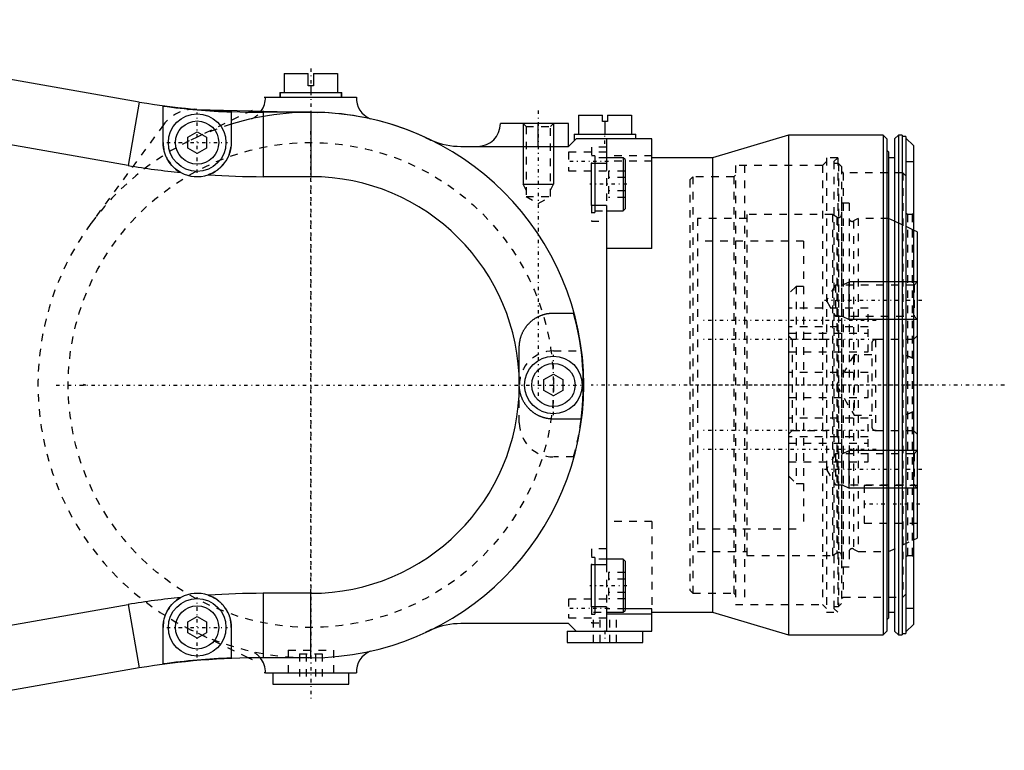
# Model space of a CAD drawing. Extents: x -152 to 584, y -5 to 847.
# Tile 12 of 12: x 455 to 584, y 722 to 818. Entities that reach past the tile are written whole.
import ezdxf

# ---------------------------------------------------------------- set-up
doc = ezdxf.new("R2010")
doc.units = 0
doc.linetypes.add('CENTER', pattern=[1.5, 0.45, -0.5, 0.05, -0.5])
doc.linetypes.add('DASHED', pattern=[2, 1, -1])
for name, color, linetype in [('AM_0', 7, 'CONTINUOUS'), ('AM_10', 7, 'CONTINUOUS'), ('AM_3', 7, 'DASHED'), ('AM_7', 7, 'CENTER')]:
    doc.layers.add(name, color=color, linetype=linetype)

msp = doc.modelspace()

# ---------------------------------------------------------------- linework, layer by layer
at = {"layer": 'AM_0', "color": 7, "linetype": 'CONTINUOUS'}
for p, q in [((470.35, 807.35), (408.21, 818.22)), ((489.5, 811.1), (489.5, 808.6)), ((489.5, 811.1), (492.65, 811.1)), ((492.65, 809.5), (492.65, 811.1)), ((493.35, 811.1), (496.5, 811.1)), ((493.35, 811.1), (493.35, 809.5)), ((496.5, 811.1), (496.5, 808.6)), ((468.92, 798.97), (406.59, 809.88)), ((493.35, 809.5), (492.65, 809.5)), ((493, 809.5), (493, 808.6)), ((486.83, 808), (487, 808)), ((487, 808), (499, 808)), ((488.9, 808.6), (488.9, 808)), ((488.9, 808.6), (497.1, 808.6)), ((497.1, 808), (497.1, 808.6)), ((470.35, 807.35), (468.92, 798.97)), ((473.5, 802), (473.5, 806.82)), ((477.96, 806.38), (493.89, 805.99)), ((482.5, 806.03), (482.5, 802)), ((485.11, 806.21), (485.31, 806.3)), ((493, 806), (486.7, 806)), ((486.7, 806), (486.7, 797.5)), ((493, 806), (493, 797.5)), ((528.3, 805.6), (528.3, 803.1)), ((528.3, 805.6), (531.45, 805.6)), ((531.45, 804.8), (531.45, 805.6)), ((532.15, 805.6), (535.3, 805.6)), ((532.15, 805.6), (532.15, 804.8)), ((535.3, 805.6), (535.3, 803.1)), ((527, 804.5), (518, 804.5)), ((523, 801.5), (523, 804.5)), ((527, 801.5), (527, 804.5)), ((532.15, 804.8), (531.45, 804.8)), ((531.8, 804.8), (531.8, 803.1)), ((476.75, 802.72), (478, 803.44)), ((476.75, 801.28), (476.75, 802.72)), ((478, 803.44), (479.25, 802.72)), ((479.25, 802.72), (479.25, 801.28)), ((527.75, 803.1), (527.75, 802.25)), ((527.75, 803.1), (535.85, 803.1)), ((535.85, 802.5), (535.85, 803.1)), ((556, 803), (546, 800)), ((568.5, 803), (556, 803)), ((556, 803), (556, 737)), ((569, 802.5), (568.5, 803)), ((568.5, 803), (568.5, 737)), ((570.5, 803), (570, 802.5)), ((571, 803), (570.5, 803)), ((570.5, 803), (570.5, 737)), ((571, 803), (571, 737)), ((571.5, 802.8), (571, 802.8)), ((571.5, 802.8), (571.5, 737.2)), ((512.8, 801.5), (527, 801.5)), ((527, 801.5), (528, 802.5)), ((538, 802.5), (528, 802.5)), ((532, 802.5), (532, 799.3)), ((538, 788), (538, 802.5)), ((569, 802.5), (569, 737.5)), ((570, 802.5), (570, 737.5)), ((572.5, 801.6), (571.5, 802.57)), ((572.5, 801.6), (572.5, 738.4)), ((478, 800.56), (476.75, 801.28)), ((479.25, 801.28), (478, 800.56)), ((569.2, 800.8), (569, 801)), ((569.2, 800.8), (569.2, 739.2)), ((530, 799.3), (532, 799.3)), ((530, 793.7), (530, 799.3)), ((530.45, 799.3), (530.45, 793.7)), ((534.2, 800), (532, 800)), ((534.45, 799.75), (534.2, 800)), ((534.2, 800), (534.2, 793)), ((534.45, 799.75), (534.45, 793.25)), ((546, 800), (538, 800)), ((546, 800), (546, 740)), ((570, 800), (569.2, 800)), ((493, 797.5), (486.7, 797.5)), ((532, 793.7), (530, 793.7)), ((532, 793.7), (532, 746.3)), ((532, 793), (534.2, 793)), ((534.2, 793), (534.45, 793.25)), ((571, 791.15), (569.99, 791.63)), ((573, 790.2), (572.5, 790.44)), ((573, 790.2), (573, 749.8)), ((538, 788), (532, 788)), ((525, 779.5), (527.66, 779.5)), ((572.99, 778.64), (573, 778.64)), ((520.5, 770), (520.5, 775)), ((523.75, 770.72), (525, 771.44)), ((523.75, 769.28), (523.75, 770.72)), ((525, 771.44), (526.25, 770.72)), ((526.25, 770.72), (526.25, 769.28)), ((463.31, 770), (463, 770.05)), ((463, 770.05), (463, 769.95)), ((463.31, 770), (463, 769.95)), ((525, 768.56), (523.75, 769.28)), ((526.25, 769.28), (525, 768.56)), ((528.66, 765.5), (525, 765.5)), ((573, 761.36), (572.99, 761.36)), ((572.5, 749.56), (573, 749.8)), ((534.2, 747), (532, 747)), ((534.45, 746.75), (534.2, 747)), ((534.2, 747), (534.2, 740)), ((530, 740.7), (530, 746.3)), ((530, 746.3), (532, 746.3)), ((530.45, 746.3), (530.45, 740.7)), ((534.45, 746.75), (534.45, 740.25)), ((493, 742.5), (486.7, 742.5)), ((486.7, 742.5), (486.7, 734)), ((493, 734), (493, 742.5)), ((406.59, 730.12), (468.92, 741.03)), ((468.92, 741.03), (470.35, 732.65)), ((532, 740.7), (530, 740.7)), ((532, 740.7), (532, 737.5)), ((538, 740.47), (534.45, 740.47)), ((538, 737.5), (538, 740.47)), ((476.75, 738.72), (478, 739.44)), ((478, 739.44), (479.25, 738.72)), ((532, 740), (534.2, 740)), ((538, 739.76), (532, 739.76)), ((534.2, 740), (534.45, 740.25)), ((538, 740), (546, 740)), ((546, 740), (556, 737)), ((569, 739), (569.2, 739.2)), ((569.2, 740), (570, 740)), ((473.5, 733.18), (473.5, 738)), ((476.75, 737.28), (476.75, 738.72)), ((479.25, 738.72), (479.25, 737.28)), ((482.5, 738), (482.5, 733.97)), ((527, 738.5), (512.8, 738.5)), ((528, 737.5), (527, 738.5)), ((572.5, 738.4), (571.5, 737.43)), ((478, 736.56), (476.75, 737.28)), ((479.25, 737.28), (478, 736.56)), ((526.8, 737.5), (526.8, 736)), ((526.8, 737.5), (538, 737.5)), ((536.8, 736), (536.8, 737.5)), ((556, 737), (568.5, 737)), ((568.5, 737), (569, 737.5)), ((570, 737.5), (570.5, 737)), ((570.5, 737), (571, 737)), ((571, 737.2), (571.5, 737.2)), ((526.8, 736), (536.8, 736)), ((485.31, 733.7), (484.73, 733.98)), ((493, 734), (486.7, 734)), ((470.35, 732.65), (408.21, 721.78)), ((487, 732), (486.83, 732)), ((487, 732), (499, 732)), ((488, 732), (488, 730.5)), ((498, 730.5), (498, 732)), ((488, 730.5), (498, 730.5))]:
    msp.add_line(p, q, dxfattribs=at)
for points in [[(475.86, 798.04, 0), (475.74, 798.11, 0), (475.5, 798.26, 0), (475.28, 798.42, 0), (475.17, 798.5, 0), (475.07, 798.59, 0), (474.86, 798.77, 0), (474.67, 798.97, 0), (474.49, 799.18, 0), (474.33, 799.4, 0), (474.18, 799.63, 0), (474.11, 799.74, 0), (474.04, 799.86, 0), (473.92, 800.1, 0), (473.81, 800.35, 0), (473.72, 800.6, 0), (473.65, 800.85, 0), (473.59, 801.11, 0), (473.56, 801.24, 0), (473.54, 801.37, 0), (473.52, 801.62, 0), (473.5, 801.87, 0), (473.5, 802, 0)], [(482.5, 802, 0), (482.5, 801.86, 0), (482.48, 801.58, 0), (482.46, 801.41, 0), (482.45, 801.36, 0), (482.45, 801.32, 0), (482.44, 801.29, 0), (482.44, 801.27, 0), (482.43, 801.22, 0), (482.42, 801.17, 0), (482.42, 801.15, 0), (482.41, 801.12, 0), (482.4, 801.08, 0), (482.39, 801.03, 0), (482.39, 801, 0), (482.38, 800.98, 0), (482.37, 800.93, 0), (482.36, 800.88, 0), (482.35, 800.83, 0), (482.33, 800.79, 0), (482.32, 800.74, 0), (482.31, 800.71, 0), (482.3, 800.69, 0), (482.29, 800.64, 0), (482.27, 800.59, 0), (482.26, 800.55, 0), (482.24, 800.5, 0), (482.22, 800.45, 0), (482.22, 800.43, 0), (482.21, 800.4, 0), (482.19, 800.35, 0), (482.17, 800.31, 0), (482.15, 800.26, 0), (482.13, 800.21, 0), (482.11, 800.16, 0), (482.1, 800.14, 0), (482.09, 800.12, 0), (482.07, 800.07, 0), (482.04, 800.02, 0), (482.02, 799.98, 0), (482, 799.93, 0), (481.97, 799.88, 0), (481.96, 799.86, 0), (481.95, 799.84, 0), (481.92, 799.79, 0), (481.9, 799.75, 0), (481.87, 799.7, 0), (481.84, 799.66, 0), (481.82, 799.61, 0), (481.8, 799.59, 0), (481.79, 799.57, 0), (481.76, 799.53, 0), (481.73, 799.48, 0), (481.71, 799.46, 0), (481.7, 799.44, 0), (481.67, 799.4, 0), (481.64, 799.35, 0), (481.62, 799.33, 0), (481.61, 799.31, 0), (481.58, 799.27, 0), (481.54, 799.23, 0), (481.51, 799.19, 0), (481.48, 799.14, 0), (481.44, 799.1, 0), (481.43, 799.08, 0), (481.41, 799.06, 0), (481.37, 799.02, 0), (481.34, 798.98, 0), (481.3, 798.94, 0), (481.27, 798.91, 0), (481.23, 798.87, 0), (481.21, 798.85, 0), (481.19, 798.83, 0), (481.15, 798.79, 0), (481.12, 798.75, 0), (481.08, 798.72, 0), (481.04, 798.68, 0), (481, 798.64, 0), (480.98, 798.63, 0), (480.96, 798.61, 0), (480.92, 798.57, 0), (480.88, 798.54, 0), (480.83, 798.51, 0), (480.79, 798.47, 0), (480.75, 798.44, 0), (480.73, 798.42, 0), (480.71, 798.41, 0), (480.67, 798.37, 0), (480.62, 798.34, 0), (480.58, 798.31, 0), (480.53, 798.28, 0), (480.49, 798.25, 0), (480.47, 798.24, 0), (480.45, 798.22, 0), (480.4, 798.19, 0), (480.35, 798.17, 0), (480.33, 798.15, 0), (480.31, 798.14, 0), (480.26, 798.11, 0), (480.22, 798.08, 0), (480.19, 798.07, 0), (480.17, 798.06, 0), (480.12, 798.03, 0), (480.07, 798.01, 0), (480.03, 797.98, 0), (479.98, 797.96, 0), (479.93, 797.93, 0), (479.91, 797.92, 0), (479.88, 797.91, 0), (479.83, 797.89, 0), (479.78, 797.87, 0), (479.73, 797.85, 0), (479.68, 797.83, 0), (479.63, 797.81, 0), (479.61, 797.8, 0), (479.58, 797.79, 0), (479.53, 797.77, 0), (479.48, 797.75, 0), (479.46, 797.74, 0)], [(520.5, 775, 0), (520.5, 775.04, 0), (520.5, 775.11, 0), (520.5, 775.18, 0), (520.51, 775.21, 0), (520.51, 775.25, 0), (520.51, 775.32, 0), (520.52, 775.39, 0), (520.52, 775.46, 0), (520.53, 775.53, 0), (520.54, 775.6, 0), (520.55, 775.64, 0), (520.55, 775.67, 0), (520.56, 775.74, 0), (520.57, 775.81, 0), (520.59, 775.88, 0), (520.6, 775.95, 0), (520.62, 776.02, 0), (520.63, 776.05, 0), (520.63, 776.09, 0), (520.65, 776.16, 0), (520.67, 776.23, 0), (520.68, 776.26, 0), (520.69, 776.29, 0), (520.71, 776.36, 0), (520.73, 776.43, 0), (520.74, 776.46, 0), (520.76, 776.49, 0), (520.78, 776.56, 0), (520.8, 776.63, 0), (520.83, 776.69, 0), (520.86, 776.76, 0), (520.89, 776.82, 0), (520.9, 776.85, 0), (520.91, 776.89, 0), (520.94, 776.95, 0), (520.98, 777.01, 0), (521.01, 777.08, 0), (521.04, 777.14, 0), (521.07, 777.2, 0), (521.09, 777.23, 0), (521.11, 777.26, 0), (521.15, 777.32, 0), (521.18, 777.38, 0), (521.22, 777.44, 0), (521.26, 777.5, 0), (521.3, 777.56, 0), (521.32, 777.59, 0), (521.34, 777.61, 0), (521.38, 777.67, 0), (521.42, 777.73, 0), (521.46, 777.78, 0), (521.51, 777.84, 0), (521.55, 777.89, 0), (521.57, 777.91, 0), (521.59, 777.94, 0), (521.64, 777.99, 0), (521.69, 778.04, 0), (521.73, 778.09, 0), (521.78, 778.14, 0), (521.83, 778.19, 0), (521.85, 778.22, 0), (521.88, 778.24, 0), (521.93, 778.29, 0), (521.98, 778.33, 0), (522, 778.36, 0), (522.03, 778.38, 0), (522.08, 778.42, 0), (522.13, 778.47, 0), (522.16, 778.49, 0), (522.18, 778.51, 0), (522.23, 778.55, 0), (522.29, 778.59, 0), (522.34, 778.63, 0), (522.4, 778.67, 0), (522.45, 778.71, 0), (522.48, 778.73, 0), (522.5, 778.74, 0), (522.56, 778.78, 0), (522.61, 778.82, 0), (522.67, 778.85, 0), (522.73, 778.88, 0), (522.78, 778.92, 0), (522.81, 778.93, 0), (522.84, 778.95, 0), (522.9, 778.98, 0), (522.95, 779.01, 0), (523.01, 779.04, 0), (523.07, 779.06, 0), (523.12, 779.09, 0), (523.15, 779.1, 0), (523.18, 779.12, 0), (523.24, 779.14, 0), (523.3, 779.16, 0), (523.35, 779.19, 0), (523.41, 779.21, 0), (523.47, 779.23, 0), (523.5, 779.24, 0), (523.53, 779.25, 0), (523.58, 779.27, 0), (523.64, 779.29, 0), (523.7, 779.31, 0), (523.76, 779.32, 0), (523.81, 779.34, 0), (523.84, 779.35, 0), (523.87, 779.36, 0), (523.93, 779.37, 0), (523.98, 779.38, 0), (524.01, 779.39, 0), (524.04, 779.4, 0), (524.1, 779.41, 0), (524.15, 779.42, 0), (524.18, 779.42, 0), (524.21, 779.43, 0), (524.27, 779.44, 0), (524.32, 779.45, 0), (524.38, 779.46, 0), (524.43, 779.46, 0), (524.49, 779.47, 0), (524.52, 779.47, 0), (524.54, 779.48, 0), (524.6, 779.48, 0), (524.65, 779.49, 0), (524.84, 779.5, 0), (525, 779.5, 0)], [(571.5, 773.89, 0), (571.67, 773.85, 0), (572, 773.74, 0), (572.34, 773.6, 0), (572.5, 773.52, 0)], [(525, 765.5, 0), (524.97, 765.5, 0), (524.91, 765.5, 0), (524.86, 765.5, 0), (524.83, 765.5, 0), (524.8, 765.5, 0), (524.74, 765.51, 0), (524.69, 765.51, 0), (524.63, 765.52, 0), (524.57, 765.52, 0), (524.51, 765.53, 0), (524.48, 765.53, 0), (524.45, 765.53, 0), (524.39, 765.54, 0), (524.33, 765.55, 0), (524.27, 765.56, 0), (524.22, 765.57, 0), (524.16, 765.58, 0), (524.13, 765.59, 0), (524.1, 765.59, 0), (524.04, 765.6, 0), (523.98, 765.62, 0), (523.95, 765.62, 0), (523.92, 765.63, 0), (523.86, 765.65, 0), (523.8, 765.66, 0), (523.77, 765.67, 0), (523.74, 765.68, 0), (523.68, 765.7, 0), (523.62, 765.72, 0), (523.56, 765.74, 0), (523.5, 765.76, 0), (523.44, 765.78, 0), (523.41, 765.79, 0), (523.38, 765.8, 0), (523.32, 765.82, 0), (523.26, 765.85, 0), (523.2, 765.87, 0), (523.15, 765.9, 0), (523.09, 765.93, 0), (523.06, 765.94, 0), (523.03, 765.95, 0), (522.97, 765.98, 0), (522.91, 766.01, 0), (522.86, 766.04, 0), (522.8, 766.08, 0), (522.74, 766.11, 0), (522.71, 766.12, 0), (522.68, 766.14, 0), (522.63, 766.18, 0), (522.57, 766.21, 0), (522.52, 766.25, 0), (522.46, 766.28, 0), (522.41, 766.32, 0), (522.38, 766.34, 0), (522.35, 766.36, 0), (522.3, 766.4, 0), (522.25, 766.44, 0), (522.2, 766.48, 0), (522.14, 766.52, 0), (522.09, 766.57, 0), (522.07, 766.59, 0), (522.04, 766.61, 0), (521.99, 766.65, 0), (521.94, 766.7, 0), (521.92, 766.72, 0), (521.89, 766.74, 0), (521.84, 766.79, 0), (521.8, 766.84, 0), (521.77, 766.86, 0), (521.75, 766.89, 0), (521.7, 766.94, 0), (521.66, 766.99, 0), (521.61, 767.04, 0), (521.57, 767.09, 0), (521.52, 767.14, 0), (521.5, 767.17, 0), (521.48, 767.19, 0), (521.44, 767.25, 0), (521.4, 767.3, 0), (521.36, 767.36, 0), (521.32, 767.41, 0), (521.28, 767.47, 0), (521.26, 767.49, 0), (521.24, 767.52, 0), (521.21, 767.58, 0), (521.17, 767.64, 0), (521.14, 767.69, 0), (521.1, 767.75, 0), (521.07, 767.81, 0), (521.05, 767.84, 0), (521.03, 767.87, 0), (521, 767.93, 0), (520.97, 767.99, 0), (520.94, 768.05, 0), (520.91, 768.12, 0), (520.89, 768.18, 0), (520.87, 768.21, 0), (520.86, 768.24, 0), (520.83, 768.3, 0), (520.81, 768.37, 0), (520.78, 768.43, 0), (520.76, 768.5, 0), (520.74, 768.56, 0), (520.73, 768.59, 0), (520.72, 768.62, 0), (520.7, 768.69, 0), (520.68, 768.75, 0), (520.67, 768.79, 0), (520.66, 768.82, 0), (520.64, 768.89, 0), (520.62, 768.95, 0), (520.62, 768.99, 0), (520.61, 769.02, 0), (520.59, 769.09, 0), (520.58, 769.15, 0), (520.57, 769.22, 0), (520.56, 769.29, 0), (520.55, 769.35, 0), (520.54, 769.39, 0), (520.54, 769.42, 0), (520.53, 769.49, 0), (520.52, 769.56, 0), (520.52, 769.62, 0), (520.51, 769.69, 0), (520.51, 769.76, 0), (520.5, 769.79, 0), (520.5, 769.83, 0), (520.5, 769.9, 0), (520.5, 769.97, 0), (520.5, 770, 0)], [(572.5, 766.48, 0), (572.34, 766.4, 0), (572, 766.26, 0), (571.67, 766.15, 0), (571.5, 766.11, 0)], [(473.5, 738, 0), (473.5, 738.13, 0), (473.52, 738.38, 0), (473.54, 738.63, 0), (473.57, 738.76, 0), (473.59, 738.89, 0), (473.65, 739.15, 0), (473.72, 739.4, 0), (473.81, 739.65, 0), (473.92, 739.9, 0), (474.04, 740.14, 0), (474.11, 740.26, 0), (474.18, 740.37, 0), (474.33, 740.6, 0), (474.49, 740.82, 0), (474.67, 741.03, 0), (474.86, 741.23, 0), (475.06, 741.41, 0), (475.17, 741.5, 0), (475.28, 741.58, 0), (475.5, 741.74, 0), (475.74, 741.89, 0), (475.86, 741.96, 0)], [(479.46, 742.26, 0), (479.48, 742.25, 0), (479.53, 742.23, 0), (479.58, 742.21, 0), (479.61, 742.2, 0), (479.63, 742.19, 0), (479.68, 742.17, 0), (479.73, 742.15, 0), (479.78, 742.13, 0), (479.83, 742.11, 0), (479.88, 742.09, 0), (479.9, 742.08, 0), (479.93, 742.07, 0), (479.98, 742.04, 0), (480.03, 742.02, 0), (480.07, 741.99, 0), (480.12, 741.97, 0), (480.17, 741.94, 0), (480.19, 741.93, 0), (480.22, 741.92, 0), (480.26, 741.89, 0), (480.31, 741.86, 0), (480.33, 741.85, 0), (480.35, 741.84, 0), (480.4, 741.81, 0), (480.45, 741.78, 0), (480.47, 741.76, 0), (480.49, 741.75, 0), (480.53, 741.72, 0), (480.58, 741.69, 0), (480.62, 741.66, 0), (480.67, 741.63, 0), (480.71, 741.59, 0), (480.73, 741.58, 0), (480.75, 741.56, 0), (480.79, 741.53, 0), (480.84, 741.49, 0), (480.88, 741.46, 0), (480.92, 741.43, 0), (480.96, 741.39, 0), (480.98, 741.37, 0), (481, 741.36, 0), (481.04, 741.32, 0), (481.08, 741.28, 0), (481.12, 741.25, 0), (481.15, 741.21, 0), (481.19, 741.17, 0), (481.21, 741.15, 0), (481.23, 741.13, 0), (481.27, 741.09, 0), (481.3, 741.06, 0), (481.34, 741.02, 0), (481.37, 740.98, 0), (481.41, 740.94, 0), (481.43, 740.92, 0), (481.44, 740.9, 0), (481.48, 740.85, 0), (481.51, 740.81, 0), (481.54, 740.77, 0), (481.58, 740.73, 0), (481.61, 740.69, 0), (481.62, 740.67, 0), (481.64, 740.65, 0), (481.67, 740.6, 0), (481.7, 740.56, 0), (481.72, 740.54, 0), (481.73, 740.52, 0), (481.76, 740.47, 0), (481.79, 740.43, 0), (481.8, 740.41, 0), (481.82, 740.38, 0), (481.84, 740.34, 0), (481.87, 740.3, 0), (481.9, 740.25, 0), (481.92, 740.21, 0), (481.95, 740.16, 0), (481.96, 740.14, 0), (481.97, 740.11, 0), (482, 740.07, 0), (482.02, 740.02, 0), (482.04, 739.98, 0), (482.07, 739.93, 0), (482.09, 739.88, 0), (482.1, 739.86, 0), (482.11, 739.84, 0), (482.13, 739.79, 0), (482.15, 739.74, 0), (482.17, 739.69, 0), (482.19, 739.65, 0), (482.21, 739.6, 0), (482.22, 739.57, 0), (482.22, 739.55, 0), (482.24, 739.5, 0), (482.26, 739.45, 0), (482.27, 739.41, 0), (482.29, 739.36, 0), (482.3, 739.31, 0), (482.31, 739.29, 0), (482.32, 739.26, 0), (482.33, 739.21, 0), (482.35, 739.17, 0), (482.36, 739.12, 0), (482.37, 739.07, 0), (482.38, 739.02, 0), (482.39, 739, 0), (482.39, 738.97, 0), (482.4, 738.92, 0), (482.41, 738.88, 0), (482.42, 738.85, 0), (482.42, 738.83, 0), (482.43, 738.78, 0), (482.44, 738.73, 0), (482.44, 738.71, 0), (482.45, 738.68, 0), (482.45, 738.64, 0), (482.46, 738.59, 0), (482.48, 738.42, 0), (482.5, 738.14, 0), (482.5, 738, 0)]]:
    msp.add_polyline3d(points, dxfattribs=at)
for centre, radius in [((478, 802), 3.8), ((478, 802), 2.85), ((525, 770), 3.8), ((525, 770), 2.85), ((478, 738), 3.8), ((478, 738), 2.85)]:
    msp.add_circle(centre, radius, dxfattribs=at)
for centre, radius, start, end in [((484, 807.9), 3, 324.8457, 1.9102), ((502, 807.9), 3, 178.0898, 246.982), ((486.7, 906), 100, 260.5886, 270), ((486.7, 906), 100.06, 262.4193, 267.5943), ((493, 770), 36, 65.3521, 106.9578), ((493, 770), 36, 270, 90), ((515, 804.5), 3, 270, 0), ((512.8, 811.5), 10, 247.5851, 270), ((486.7, 906), 108.5, 260.5679, 264.2644), ((478, 802), 4.5, 241.557, 288.8792), ((486.7, 906), 108.5, 266.1718, 270), ((493, 770), 27.5, 270, 90), ((493, 770), 35.94, 352.8074, 15.3267), ((486.7, 634), 108.5, 95.7356, 99.4321), ((478, 738), 4.5, 71.1208, 118.443), ((486.7, 634), 108.5, 90, 93.8282), ((512.8, 728.5), 10, 90, 112.4149), ((486.7, 634), 100, 90, 99.4114), ((486.7, 634), 100.06, 92.4057, 97.5807), ((484, 732.1), 3, 358.0898, 39.2789), ((502, 732.1), 3, 113.018, 181.9102)]:
    msp.add_arc(centre, radius, start, end, dxfattribs=at)
at = {"layer": 'AM_10', "color": 7, "linetype": 'CONTINUOUS'}
for p, q in [((521, 804.5), (521, 796.5)), ((525, 804.5), (525, 796.5)), ((521.38, 795.7), (521, 796.5)), ((521, 796.5), (525, 796.5)), ((524.62, 795.7), (525, 796.5)), ((563.1, 783.2), (564, 783.64)), ((564, 778.64), (564, 783.64)), ((573, 783.64), (564, 783.64)), ((563.1, 779.07), (564, 778.64)), ((573, 778.64), (564, 778.64)), ((563.1, 760.93), (564, 761.36)), ((564, 756.36), (564, 761.36)), ((573, 761.36), (564, 761.36)), ((563.1, 756.8), (564, 756.36)), ((573, 756.36), (564, 756.36))]:
    msp.add_line(p, q, dxfattribs=at)
at = {"layer": 'AM_3', "color": 6, "linetype": 'DASHED'}
for p, q in [((488.95, 808.6), (488.95, 808)), ((497.05, 808), (497.05, 808.6)), ((477.22, 802.36), (485.11, 806.21)), ((477.96, 806.38), (477.71, 806.39)), ((473.56, 804.35), (463.98, 791.31)), ((521, 804.5), (521.38, 804.12)), ((521.38, 804.12), (521.38, 794.9)), ((521.38, 804.12), (524.62, 804.12)), ((524.62, 804.12), (525, 804.5)), ((524.62, 794.9), (524.62, 804.12)), ((532, 800.75), (527, 800.75)), ((527, 800.75), (527, 798.25)), ((532, 801.38), (530, 801.38)), ((530, 801.38), (530, 799.3)), ((530.45, 800.25), (530, 800.25)), ((530.45, 800.25), (530.45, 799.3)), ((538, 800.24), (532, 800.24)), ((532, 800), (530.45, 800)), ((538, 799.53), (532, 799.53)), ((532, 799.3), (532, 793.7)), ((560.5, 798.99), (549, 798.99)), ((549, 798.99), (549, 741.01)), ((550.2, 798.99), (550.2, 741.01)), ((561, 799.49), (560.5, 798.99)), ((560.5, 798.99), (560.5, 741.01)), ((562.5, 799.99), (561, 799.99)), ((561, 799.99), (561, 740.01)), ((562.5, 799.99), (562, 799.49)), ((562, 799.49), (562, 740.51)), ((562.6, 799.24), (562, 799.24)), ((562.5, 799.99), (562.5, 740.01)), ((563, 798.84), (562.6, 799.24)), ((562.6, 799.24), (562.6, 740.76)), ((563, 798.84), (563, 741.16)), ((571.5, 799.5), (572.5, 799.5)), ((527, 798.25), (532, 798.25)), ((532.25, 798.23), (532.25, 794.77)), ((534.45, 798.23), (532.25, 798.23)), ((543.4, 797.49), (543, 797.09)), ((548.8, 797.49), (543.4, 797.49)), ((543.4, 797.49), (543.4, 742.51)), ((549, 797.69), (548.8, 797.49)), ((548.8, 797.49), (548.8, 742.51)), ((563.2, 797.99), (563, 798.19)), ((571.1, 797.99), (563.2, 797.99)), ((563.2, 797.99), (563.2, 742.01)), ((571.5, 797.59), (571.1, 797.99)), ((571.1, 797.99), (571.1, 742.01)), ((571.5, 797.59), (571.5, 742.41)), ((534.45, 797.37), (532.25, 797.37)), ((543, 797.09), (543, 742.91)), ((521.38, 794.9), (523, 793.96)), ((521.38, 794.9), (524.62, 794.9)), ((523, 793.96), (524.62, 794.9)), ((534.45, 795.63), (532.25, 795.63)), ((530, 793.7), (530, 791.62)), ((530.45, 793.7), (530.45, 792.75)), ((534.45, 794.77), (532.25, 794.77)), ((564, 794), (563, 794)), ((563, 794), (563, 746)), ((564, 794), (564, 746)), ((530, 792.75), (530.45, 792.75)), ((530.45, 793), (532, 793)), ((561.8, 792.5), (550.5, 792.5)), ((550.5, 792.5), (550.5, 747.5)), ((562.4, 792.15), (561.8, 792.5)), ((561.8, 792.5), (561.8, 747.5)), ((571.7, 792.49), (571.5, 792.69)), ((572.3, 792.49), (571.7, 792.49)), ((571.7, 792.49), (571.7, 747.51)), ((572.5, 792.69), (572.3, 792.49)), ((572.3, 792.49), (572.3, 747.51)), ((572.5, 792.69), (572.5, 747.31)), ((530, 791.62), (532, 791.62)), ((550.5, 792), (544, 792)), ((544, 792), (544, 748)), ((562.4, 792.15), (562.4, 747.85)), ((565.2, 792), (564.6, 791.65)), ((564.6, 791.65), (564.6, 748.35)), ((569.2, 792), (565.2, 792)), ((565.2, 792), (565.2, 748)), ((569.99, 791.63), (569.2, 792)), ((572.5, 790.44), (571, 791.15)), ((558, 789), (544, 789)), ((558, 789), (558, 751)), ((562.2, 783.2), (561.01, 781.14)), ((572.57, 783.2), (562.2, 783.2)), ((562.2, 783.2), (562.2, 779.07)), ((573, 783.64), (572.57, 783.2)), ((572.57, 783.2), (572.57, 779.07)), ((557, 783), (556, 782)), ((558, 783), (557, 783)), ((557, 783), (557, 757)), ((561.01, 781.14), (562.2, 779.07)), ((566.5, 780.15), (556, 780.15)), ((566.5, 774.36), (566.5, 780.15)), ((562.2, 779.07), (572.57, 779.07)), ((572.57, 779.07), (572.99, 778.64)), ((566.5, 777.66), (556, 777.66)), ((556, 776.85), (566.5, 776.85)), ((556.5, 776), (556, 776.5)), ((561, 776), (556.5, 776)), ((556.5, 776), (556.5, 764)), ((561, 776), (561, 764)), ((567, 775.5), (567, 764.5)), ((572.5, 776), (567.5, 776)), ((567.5, 776), (567.5, 764)), ((573, 776.5), (572.5, 776)), ((525, 774.5), (528.66, 774.5)), ((556, 774.36), (566.5, 774.36)), ((564.65, 774), (562.34, 770)), ((567, 774), (564.65, 774)), ((564.65, 774), (564.65, 766)), ((566.5, 771.65), (556, 771.65)), ((566.5, 768.35), (566.5, 771.65)), ((520.5, 765), (520.5, 770)), ((562.34, 770), (564.65, 766)), ((556, 768.35), (566.5, 768.35)), ((566.5, 765.64), (556, 765.64)), ((564.65, 766), (567, 766)), ((566.5, 759.85), (566.5, 765.64)), ((556, 763.5), (556.5, 764)), ((556.5, 764), (561, 764)), ((567.5, 764), (572.5, 764)), ((572.5, 764), (573, 763.5)), ((566.5, 763.15), (556, 763.15)), ((556, 762.34), (566.5, 762.34)), ((572.99, 761.36), (572.57, 760.93)), ((527.66, 760.5), (525, 760.5)), ((556, 759.85), (566.5, 759.85)), ((562.2, 760.93), (561.01, 758.86)), ((572.57, 760.93), (562.2, 760.93)), ((562.2, 760.93), (562.2, 756.8)), ((572.57, 760.93), (572.57, 756.8)), ((561.01, 758.86), (562.2, 756.8)), ((556, 758), (557, 757)), ((557, 757), (558, 757)), ((562.2, 756.8), (572.57, 756.8)), ((573, 756.75), (566, 756.75)), ((566, 756.75), (566, 751.75)), ((572.57, 756.8), (573, 756.36)), ((538, 752), (532, 752)), ((538, 752), (538, 740.47)), ((544, 751), (558, 751)), ((566, 751.75), (573, 751.75)), ((569.2, 748), (572.5, 749.56)), ((532, 748.38), (530, 748.38)), ((530, 748.38), (530, 746.3)), ((564.6, 748.35), (565.2, 748)), ((530.45, 747.25), (530, 747.25)), ((530.45, 747.25), (530.45, 746.3)), ((532, 747), (530.45, 747)), ((544, 748), (550.5, 748)), ((550.5, 747.5), (561.8, 747.5)), ((561.8, 747.5), (562.4, 747.85)), ((565.2, 748), (569.2, 748)), ((571.5, 747.31), (571.7, 747.51)), ((571.7, 747.51), (572.3, 747.51)), ((572.3, 747.51), (572.5, 747.31)), ((532, 746.3), (532, 740.7)), ((563, 746), (564, 746)), ((532.25, 745.23), (532.25, 741.77)), ((534.45, 745.23), (532.25, 745.23)), ((534.45, 744.37), (532.25, 744.37)), ((532, 741.75), (527, 741.75)), ((527, 741.75), (527, 739.25)), ((534.45, 742.63), (532.25, 742.63)), ((534.45, 741.77), (532.25, 741.77)), ((543, 742.91), (543.4, 742.51)), ((543.4, 742.51), (548.8, 742.51)), ((548.8, 742.51), (549, 742.31)), ((563, 741.81), (563.2, 742.01)), ((563.2, 742.01), (571.1, 742.01)), ((571.1, 742.01), (571.5, 742.41)), ((530, 740.7), (530, 738.62)), ((530.45, 740.7), (530.45, 739.75)), ((534.45, 740.47), (532, 740.47)), ((549, 741.01), (560.5, 741.01)), ((560.5, 741.01), (561, 740.51)), ((562, 740.76), (562.6, 740.76)), ((562, 740.51), (562.5, 740.01)), ((562.6, 740.76), (563, 741.16)), ((572.5, 740.5), (571.5, 740.5)), ((527, 739.25), (532, 739.25)), ((530, 739.75), (530.45, 739.75)), ((530.3, 740), (532, 740)), ((530.3, 736), (530.3, 740)), ((531.18, 736), (531.18, 740)), ((532.42, 736), (532.42, 740)), ((533.3, 736), (533.3, 740)), ((561, 740.01), (562.5, 740.01)), ((530, 738.62), (532, 738.62)), ((484.73, 733.98), (477.22, 737.64)), ((490, 735), (496, 735)), ((490, 735), (490, 732)), ((491.5, 734.5), (494.5, 734.5)), ((491.5, 734.5), (491.5, 730.5)), ((492.38, 734.5), (492.38, 730.5)), ((493.62, 734.5), (493.62, 730.5)), ((494.5, 734.5), (494.5, 730.5)), ((496, 735), (496, 732))]:
    msp.add_line(p, q, dxfattribs=at)
for points in [[(572.5, 773.52, 0), (572.34, 773.6, 0), (572, 773.74, 0), (571.67, 773.85, 0), (571.5, 773.89, 0)], [(571.5, 766.11, 0), (571.67, 766.15, 0), (572, 766.26, 0), (572.34, 766.4, 0), (572.5, 766.48, 0)]]:
    msp.add_polyline3d(points, dxfattribs=at)
msp.add_circle((493, 770), 32, dxfattribs=at)
for centre, radius, start, end in [((477.59, 801.39), 5, 88.5854, 143.7094), ((484, 807.9), 3, 293.018, 324.8457), ((493, 770), 36, 106.9578, 143.7094), ((512.8, 811.5), 10, 241.4025, 247.5851), ((478, 802), 4.5, 180, 241.557), ((478, 802), 4.5, 288.8792, 0), ((562.6, 792.5), 0.4, 240, 0), ((493, 770), 36, 143.7094, 270), ((564.4, 792), 0.4, 180, 300), ((567.5, 775.5), 0.5, 90, 180), ((525, 770), 4.5, 90, 180), ((493, 770), 35.94, 344.6733, 352.8074), ((525, 765), 4.5, 180, 270), ((567.5, 764.5), 0.5, 180, 270), ((564.4, 748), 0.4, 60, 180), ((562.6, 747.5), 0.4, 0, 120), ((478, 738), 4.5, 118.443, 180), ((478, 738), 4.5, 0, 71.1208), ((512.8, 728.5), 10, 112.4149, 118.5975), ((486.7, 634), 100, 90, 91.1276), ((484, 732.1), 3, 39.2789, 66.982)]:
    msp.add_arc(centre, radius, start, end, dxfattribs=at)
at = {"layer": 'AM_7', "color": 4, "linetype": 'CENTER'}
for p, q in [((493, 811.8), (493, 728.2)), ((478, 798.01), (478, 805.99)), ((523, 806.23), (523, 768.27)), ((493, 736.4), (493, 803.6)), ((531.8, 801.84), (531.8, 803.16)), ((474.01, 802), (481.99, 802)), ((532.25, 799.5), (526.75, 799.5)), ((534.67, 796.5), (529.78, 796.5)), ((573.6, 781.14), (560.41, 781.14)), ((567.55, 778.5), (544.45, 778.5)), ((567.55, 776.01), (544.45, 776.01)), ((525, 766.01), (525, 773.99)), ((459.4, 770), (528.99, 770)), ((584.48, 770), (529.98, 770)), ((574.45, 770), (542.55, 770)), ((567.55, 763.99), (544.45, 763.99)), ((567.55, 761.5), (544.45, 761.5)), ((573.6, 758.86), (560.41, 758.86)), ((573.35, 754.25), (565.65, 754.25)), ((534.67, 743.5), (529.78, 743.5)), ((478, 734.01), (478, 741.99)), ((532.25, 740.5), (526.75, 740.5)), ((474.01, 738), (481.99, 738)), ((531.8, 737.58), (531.8, 735.92))]:
    msp.add_line(p, q, dxfattribs=at)

doc.saveas('drawing.dxf')
